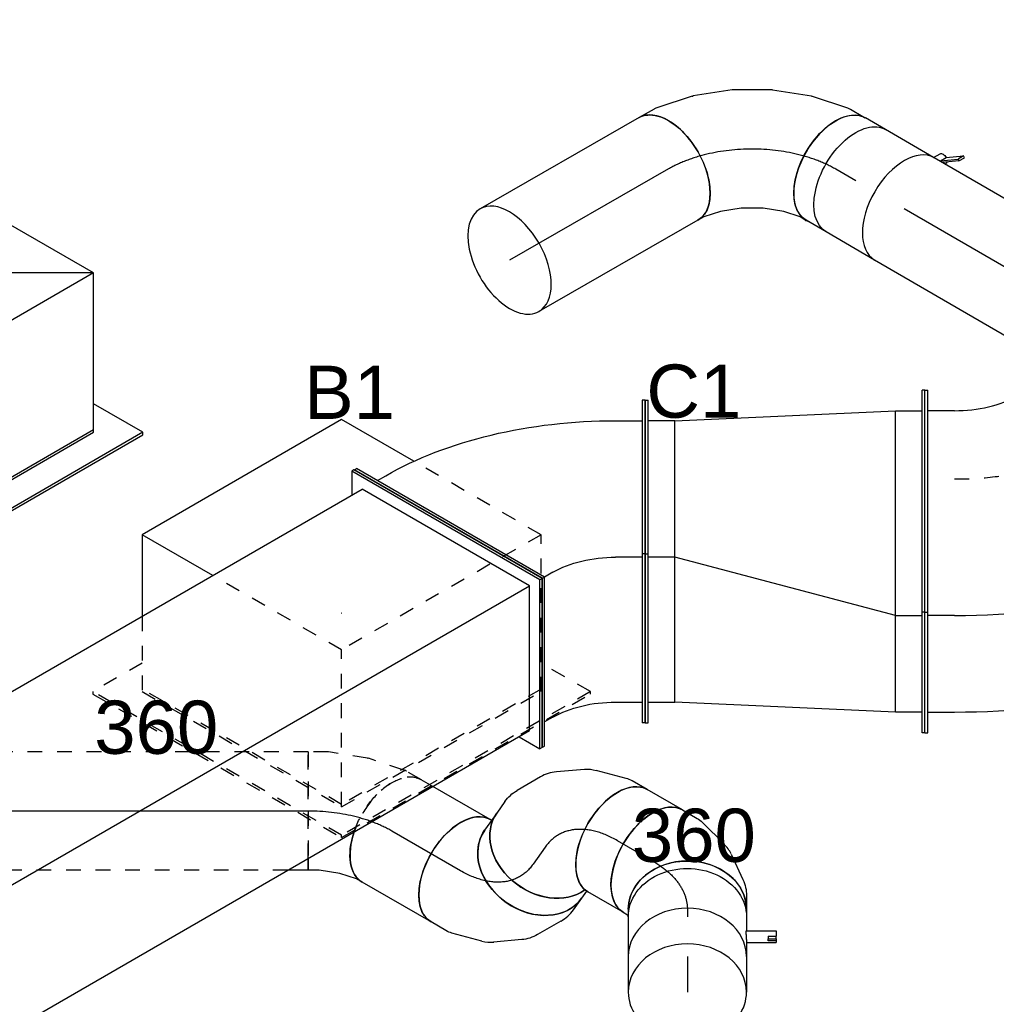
# Model space of a CAD drawing. Extents: x -132501 to 411300, y -42818 to 427495.
# Tile 120 of 256: x -6295 to -4643, y 65962 to 67628. Entities that reach past the tile are written whole.
import ezdxf
from ezdxf.enums import TextEntityAlignment as Align

# ---------------------------------------------------------------- set-up
doc = ezdxf.new("R2010")
doc.units = 0
doc.header["$LTSCALE"] = 50
doc.linetypes.add('CENTER2', pattern=[28.575, 19.05, -3.175, 3.175, -3.175])
doc.linetypes.add('STREEPJES', pattern=[0.1, 0.05, -0.05])
doc.layers.get('0').update_dxf_attribs({"linetype": 'CONTINUOUS'})
for name, color, linetype in [('WL570---_RETOUR', 112, 'CONTINUOUS'), ('WL570---_RETOUR_HL', 8, 'CONTINUOUS'), ('WL570---_RETOUR_RST', 2, 'CONTINUOUS'), ('WL570---_RETOUR_RST_HL', 1, 'CONTINUOUS'), ('WL570---_TOEVOER', 3, 'CONTINUOUS'), ('WL570---_TOEVOER_HL', 8, 'CONTINUOUS'), ('WL570---_TOEVOER_RST', 2, 'CONTINUOUS'), ('WL570---_TOEVOER_RST_HL', 1, 'CONTINUOUS'), ('WM570---_RETOUR_PR', 1, 'CONTINUOUS'), ('WM570---_RETOUR_RST_PR', 1, 'CONTINUOUS'), ('WM570---_TOEVOER_PR', 1, 'CONTINUOUS'), ('WM570---_TOEVOER_RST_PR', 1, 'CONTINUOUS')]:
    doc.layers.add(name, color=color, linetype=linetype)
doc.styles.add('BURO-018', font='ARIAL.TTF', dxfattribs={"height": 63})

# ---------------------------------------------------------------- blocks, each defined once
blk = doc.blocks.new('*U1728')
at = {"color": 0, "ltscale": 10}
for p, q in [((0, 100, -5547.4), (39.3, 100, -5547.4)), ((0, -100, -5547.4), (39.3, -100, -5547.4))]:
    blk.add_line(p, q, dxfattribs=at)
at = {"color": 0, "ltscale": 10, "extrusion": (6.25916e-18, 6.78343e-17, -1)}
blk.add_ellipse((39.3, 0, -5547.4), major_axis=(0, 100), ratio=0.579129, start_param=0, end_param=3.141593, dxfattribs=at)
at = {"layer": 'WL570---_RETOUR_HL', "linetype": 'CENTER2'}
blk.add_line((0, 0, -5547.4), (39.3, 0, -5547.4), dxfattribs=at)
at = {"layer": 'WM570---_RETOUR_PR', "color": 1, "style": 'BURO-018'}
blk.add_attdef('POSNR', text='', height=90, dxfattribs=at).set_placement((0, 0), align=Align.MIDDLE)
blk = doc.blocks.new('*U1729')
at = {"color": 2, "ltscale": 10}
for p, q in [((-47.4, 100, -5581.1), (47.4, 100, -5581.1)), ((-86.3, -116.3, -5581.1), (-91.8, -125.8, -5581.1)), ((-64.8, -110.6, -5581.1), (-89.2, -127.8, -5581.1)), ((-86.3, -116.3, -5581.1), (-63.2, -100, -5581.1)), ((-83.8, -118.4, -5581.1), (-86.3, -116.3, -5581.1)), ((-59.4, -101.2, -5581.1), (-83.8, -118.4, -5581.1)), ((-68.9, -100, -5581.1), (-69.7, -101.4, -5581.1)), ((-59.4, -101.2, -5581.1), (-64.8, -110.6, -5581.1)), ((-60.9, -100, -5581.1), (-59.4, -101.2, -5581.1)), ((-58.9, -100.8, -5581.1), (-59.4, -101.2, -5581.1)), ((-46.5, -100, -5581.1), (-52.9, -111.1, -5581.1)), ((-47.4, -100, -5581.1), (-46.5, -100, -5581.1)), ((-46.5, -100, -5581.1), (47.4, -100, -5581.1)), ((-91.8, -125.8, -5581.1), (-89.2, -127.8, -5581.1)), ((-89.2, -127.8, -5581.1), (-83.8, -118.4, -5581.1))]:
    blk.add_line(p, q, dxfattribs=at)
blk.add_ellipse((-47.4, 0, -5581.1), major_axis=(0, 100), ratio=0.579129, start_param=3.141593, end_param=6.283185, dxfattribs=at)
at = {"color": 2, "ltscale": 10, "extrusion": (-3.40575e-17, -5.1884e-17, -1)}
for centre, major_axis, ratio, start_param, end_param in [((47.4, 0, -5581.1), (0, 100), 0.579129, 0, 3.141593), ((-61.3, -106.2, -5581.1), (8.4, -4.85), 0.575566, 2.571189, 3.141593), ((-61.3, -106.2, -5581.1), (8.4, -4.85), 0.575566, 0, 1.658379)]:
    blk.add_ellipse(centre, major_axis=major_axis, ratio=ratio, start_param=start_param, end_param=end_param, dxfattribs=at)
at = {"layer": 'WL570---_RETOUR', "color": 1, "style": 'BURO-018'}
blk.add_attdef('I', text='', height=90, dxfattribs=at).set_placement((0, 0), align=Align.MIDDLE)
at = {"layer": 'WM570---_RETOUR_PR', "color": 1, "style": 'BURO-018'}
blk.add_attdef('POSNR', text='', height=90, dxfattribs=at).set_placement((0, 0), align=Align.MIDDLE)
blk = doc.blocks.new('*U1730')
at = {"color": 0, "ltscale": 10}
for p, q in [((16.5, 100, -5876), (367.7, 100, -5876)), ((16.5, -100, -5876), (367.7, -100, -5876))]:
    blk.add_line(p, q, dxfattribs=at)
at = {"layer": 'WL570---_RETOUR_HL', "linetype": 'CENTER2'}
blk.add_line((0, 0, -5876), (367.7, 0, -5876), dxfattribs=at)
at = {"layer": 'WM570---_RETOUR_PR', "color": 1, "style": 'BURO-018'}
blk.add_attdef('POSNR', text='', height=90, dxfattribs=at).set_placement((0, 0), align=Align.MIDDLE)
blk = doc.blocks.new('*U1732')
at = {"color": 0, "ltscale": 10}
for p, q in [((0, 100, -5519.3), (310, 100, -5519.3)), ((0, -100, -5519.3), (310, -100, -5519.3))]:
    blk.add_line(p, q, dxfattribs=at)
at = {"color": 0, "ltscale": 10, "extrusion": (8.23968e-17, -4.72791e-17, -1)}
blk.add_ellipse((0, 0, -5519.3), major_axis=(0, -100), ratio=0.575566, start_param=0, end_param=3.141593, dxfattribs=at)
at = {"color": 0, "ltscale": 10}
for start_param, end_param in [(3.141593, 6.283185), (0, 3.141593)]:
    blk.add_ellipse((310, 0, -5519.3), major_axis=(0, -100), ratio=0.575566, start_param=start_param, end_param=end_param, dxfattribs=at)
at = {"layer": 'WL570---_RETOUR_HL', "linetype": 'CENTER2'}
blk.add_line((0, 0, -5519.3), (310, 0, -5519.3), dxfattribs=at)
at = {"layer": 'WM570---_RETOUR_PR', "color": 1, "style": 'BURO-018'}
blk.add_attdef('POSNR', text='', height=90, dxfattribs=at).set_placement((0, 0), align=Align.MIDDLE)
blk = doc.blocks.new('*U1733')
at = {"color": 0, "ltscale": 10}
for p, q in [((-10.5, 181.7, -5404.2), (-4.8, 191.6, -5404.2)), ((-30.2, 159.6, -5404.2), (-10.5, 181.7, -5404.2)), ((-57.7, 137.4, -5404.2), (-30.2, 159.6, -5404.2)), ((-90, 118.7, -5404.2), (-57.7, 137.4, -5404.2)), ((-122.9, 105.9, -5404.2), (-90, 118.7, -5404.2)), ((-163, 100, -5404.2), (-151.7, 100, -5404.2)), ((-151.7, 100, -5404.2), (-122.9, 105.9, -5404.2)), ((153.8, 66.4, -5404.2), (168.4, 91.6, -5404.2)), ((108.9, 15, -5404.2), (150.9, 62.4, -5404.2)), ((55.8, -28, -5404.2), (107.7, 13.8, -5404.2)), ((-3.1, -62.1, -5404.2), (55.6, -28.1, -5404.2)), ((55.6, -28.1, -5404.2), (55.8, -28, -5404.2)), ((-65.4, -86.3, -5404.2), (-3.3, -62.1, -5404.2)), ((-3.3, -62.1, -5404.2), (-3.1, -62.1, -5404.2)), ((-128.9, -99.5, -5404.2), (-67, -86.8, -5404.2)), ((-158.3, -100, -5404.2), (-134, -100, -5404.2))]:
    blk.add_line(p, q, dxfattribs=at)
for centre, major_axis, ratio, start_param, end_param in [((81.8, 141.6, -5404.2), (86.6, -50), 0.575566, 3.141593, 6.283185), ((-163, 0, -5404.2), (0, 100), 0.579129, 0, 0.077696), ((-163, 0, -5404.2), (0, 100), 0.579129, 3.145096, 6.283185), ((71, 123, -5404.2), (81.5, -58.7), 0.495518, 6.23318, 6.33319), ((-141.6, 0, -5404.2), (10.1, -99.9), 0.499499, 6.23251, 6.333861)]:
    blk.add_ellipse(centre, major_axis=major_axis, ratio=ratio, start_param=start_param, end_param=end_param, dxfattribs=at)
at = {"color": 0, "ltscale": 10, "extrusion": (1.25183e-17, 1.35669e-16, -1)}
for centre, major_axis, ratio, start_param, end_param in [((39.1, 87, -5404.2), (69.2, -72.6), 0.310817, 6.257022, 6.309349), ((-94.5, 9.7, -5404.2), (-28.4, 96.2), 0.315477, 3.11495, 3.168235)]:
    blk.add_ellipse(centre, major_axis=major_axis, ratio=ratio, start_param=start_param, end_param=end_param, dxfattribs=at)
at = {"layer": 'WL570---_RETOUR_HL', "linetype": 'CENTER2'}
blk.add_ellipse((-81.3, 141.6, -5404.2), major_axis=(-172.9, -100.5), ratio=0.57735, start_param=0.782312, end_param=2.353109, dxfattribs=at)
at = {"layer": 'WM570---_RETOUR_PR', "color": 1, "style": 'BURO-018'}
blk.add_attdef('POSNR', text='', height=90, dxfattribs=at).set_placement((0, 0), align=Align.MIDDLE)
blk = doc.blocks.new('*U1749')
at = {"color": 0, "ltscale": 10}
for p, q in [((0, 100, -7174.8), (68.9, 100, -7174.8)), ((0, -100, -7174.8), (68.9, -100, -7174.8))]:
    blk.add_line(p, q, dxfattribs=at)
blk.add_ellipse((0, 0, -7174.8), major_axis=(0, 100), ratio=0.57735, start_param=3.141593, end_param=6.283185, dxfattribs=at)
at = {"color": 0, "ltscale": 10, "extrusion": (-4.16334e-17, 1.0416e-16, -1)}
blk.add_ellipse((68.9, 0, -7174.8), major_axis=(0, 100), ratio=0.57735, start_param=0, end_param=3.141593, dxfattribs=at)
at = {"layer": 'WL570---_TOEVOER_HL', "linetype": 'CENTER2'}
blk.add_line((0, 0, -7174.8), (68.9, 0, -7174.8), dxfattribs=at)
at = {"layer": 'WM570---_TOEVOER_PR', "color": 1, "style": 'BURO-018'}
blk.add_attdef('POSNR', text='', height=90, dxfattribs=at).set_placement((0, 0), align=Align.MIDDLE)
blk = doc.blocks.new('*U1750')
at = {"color": 0, "ltscale": 10}
for p, q in [((-94.3, 100, -7059.4), (-87.9, 100, -7059.4)), ((103.8, 38.1, -7059.4), (105.9, 61.8, -7059.4)), ((72.5, -28.3, -7059.4), (95.3, 11.2, -7059.4)), ((14.5, -76.5, -7059.4), (53.4, -49.2, -7059.4)), ((-54.3, -98.6, -7059.4), (-3.6, -85, -7059.4)), ((-94.3, -100, -7059.4), (-65.2, -100, -7059.4))]:
    blk.add_line(p, q, dxfattribs=at)
at = {"color": 0, "ltscale": 10, "extrusion": (1.38778e-17, -2.4037e-17, -1)}
for centre, major_axis, ratio, start_param, end_param in [((6.3, 70.7, -7059.4), (-99.6, 8.9), 0.788675, 0.266512, 3.141593), ((4.9, 54.6, -7059.4), (-96.1, 30.4), 0.803023, 2.966153, 3.317032), ((-36.8, 9.6, -7059.4), (42.6, -91.2), 0.750739, 6.150885, 6.415485)]:
    blk.add_ellipse(centre, major_axis=major_axis, ratio=ratio, start_param=start_param, end_param=end_param, dxfattribs=at)
at = {"color": 0, "ltscale": 10}
for centre, major_axis, ratio, start_param, end_param in [((-94.3, 0, -7059.4), (0, 100), 0.57735, 3.141593, 6.283185), ((-10.3, 28.3, -7059.4), (-74.4, 68.1), 0.803023, 2.966153, 3.317032), ((-72.8, 0, -7059.4), (13.1, -99.6), 0.646887, 6.198226, 6.368145)]:
    blk.add_ellipse(centre, major_axis=major_axis, ratio=ratio, start_param=start_param, end_param=end_param, dxfattribs=at)
at = {"layer": 'WL570---_TOEVOER_HL', "linetype": 'CENTER2'}
blk.add_ellipse((-176, 141.5, -7059.4), major_axis=(173.2, -100), ratio=0.57735, start_param=5.497787, end_param=6.544985, dxfattribs=at)
at = {"layer": 'WM570---_TOEVOER_PR', "color": 1, "style": 'BURO-018'}
blk.add_attdef('POSNR', text='', height=90, dxfattribs=at).set_placement((0, 0), align=Align.MIDDLE)
blk = doc.blocks.new('*U1751')
at = {"color": 0, "ltscale": 10}
for p, q in [((-225.8, 283.5, -5910.7), (-294.7, 164.1, -5910.7)), ((163.7, 283.5, -5910.7), (-225.8, 283.5, -5910.7)), ((-156.8, 164.1, -5910.7), (-225.8, 283.5, -5910.7)), ((234.2, 161.5, -5910.7), (163.7, 283.5, -5910.7))]:
    blk.add_line(p, q, dxfattribs=at)
at = {"color": 8, "linetype": 'STREEPJES', "ltscale": 10}
for p, q in [((-294.7, 164.1, -5910.7), (-358.4, 53.7, -5910.7)), ((-31, -53.7, -5910.7), (-156.8, 164.1, -5910.7)), ((358.4, -53.7, -5910.7), (234.2, 161.5, -5910.7)), ((-430.7, 95.5, -5910.7), (-432.7, 91.9, -5910.7)), ((-432.7, 91.9, -5910.7), (-189.8, -328.8, -5910.7)), ((-334.4, 95.5, -5910.7), (-430.7, 95.5, -5910.7)), ((-187.8, -325.3, -5910.7), (-430.7, 95.5, -5910.7)), ((-358.4, 53.7, -5910.7), (-163.7, -283.5, -5910.7)), ((-161.7, -280, -5910.7), (-356.4, 57.3, -5910.7)), ((-163.7, -283.5, -5910.7), (-31, -53.7, -5910.7)), ((358.4, -53.7, -5910.7), (-31, -53.7, -5910.7)), ((225.8, -283.5, -5910.7), (358.4, -53.7, -5910.7)), ((298, -325.3, -5910.7), (249.8, -241.8, -5910.7)), ((227.8, -280, -5910.7), (-161.7, -280, -5910.7)), ((-163.7, -283.5, -5910.7), (225.8, -283.5, -5910.7)), ((-189.8, -328.8, -5910.7), (-187.8, -325.3, -5910.7)), ((-189.8, -328.8, -5910.7), (296, -328.8, -5910.7)), ((298, -325.3, -5910.7), (-187.8, -325.3, -5910.7)), ((296, -328.8, -5910.7), (298, -325.3, -5910.7))]:
    blk.add_line(p, q, dxfattribs=at)
at = {"layer": 'WL570---_RETOUR_RST_HL', "linetype": 'CENTER2'}
blk.add_circle((0, 0, -5910.7), 0.075, dxfattribs=at)
at = {"layer": 'WL570---_RETOUR_RST', "color": 1, "style": 'BURO-018'}
for tag in ['MC', 'Q']:
    blk.add_attdef(tag, text='', height=90, dxfattribs=at).set_placement((0, 0), align=Align.MIDDLE)
at = {"layer": 'WM570---_RETOUR_RST_PR', "color": 1, "style": 'BURO-018'}
blk.add_attdef('POSNR', text='', height=90, dxfattribs=at).set_placement((0, 0), align=Align.MIDDLE)
blk = doc.blocks.new('*U1752')
at = {"color": 0, "ltscale": 10}
for p, q in [((20.5, 100, -6968.3), (35.5, 100, -6968.3)), ((0, -100, -6968.3), (35.5, -100, -6968.3))]:
    blk.add_line(p, q, dxfattribs=at)
at = {"color": 0, "ltscale": 10, "extrusion": (-2.02379e-17, -1.16005e-16, -1)}
blk.add_ellipse((35.5, 0, -6968.3), major_axis=(0, 100), ratio=0.788675, start_param=0, end_param=3.141593, dxfattribs=at)
at = {"color": 0, "ltscale": 10}
blk.add_ellipse((0, 0, -6968.3), major_axis=(0, 100), ratio=0.788675, start_param=3.141593, end_param=6.016673, dxfattribs=at)
at = {"layer": 'WL570---_TOEVOER_HL', "linetype": 'CENTER2'}
blk.add_line((0, 0, -6968.3), (35.5, 0, -6968.3), dxfattribs=at)
at = {"layer": 'WM570---_TOEVOER_PR', "color": 1, "style": 'BURO-018'}
blk.add_attdef('POSNR', text='', height=90, dxfattribs=at).set_placement((0, 0), align=Align.MIDDLE)
blk = doc.blocks.new('*U1753')
at = {"color": 0, "ltscale": 10}
for p, q in [((0, 100, -6765), (134.5, 100, -6765)), ((0, -100, -6765), (112, -100, -6765))]:
    blk.add_line(p, q, dxfattribs=at)
at = {"color": 8, "linetype": 'STREEPJES', "ltscale": 10}
blk.add_line((112, -100, -6765), (134.5, -100, -6765), dxfattribs=at)
at = {"color": 0, "ltscale": 10}
blk.add_ellipse((0, 0, -6765), major_axis=(0, 100), ratio=0.57735, start_param=3.141593, end_param=6.283185, dxfattribs=at)
at = {"color": 0, "ltscale": 10, "extrusion": (-4.16334e-17, 1.0416e-16, -1)}
blk.add_ellipse((134.5, 0, -6765), major_axis=(0, 100), ratio=0.57735, start_param=0, end_param=1.231544, dxfattribs=at)
at = {"color": 8, "linetype": 'STREEPJES', "ltscale": 10, "extrusion": (-4.16334e-17, 1.0416e-16, -1)}
blk.add_ellipse((134.5, 0, -6765), major_axis=(0, 100), ratio=0.57735, start_param=1.231544, end_param=3.141593, dxfattribs=at)
at = {"layer": 'WL570---_TOEVOER_HL', "linetype": 'CENTER2'}
blk.add_line((0, 0, -6765), (134.5, 0, -6765), dxfattribs=at)
at = {"layer": 'WM570---_TOEVOER_PR', "color": 1, "style": 'BURO-018'}
blk.add_attdef('POSNR', text='', height=90, dxfattribs=at).set_placement((0, 0), align=Align.MIDDLE)
blk = doc.blocks.new('*U1754')
at = {"color": 0, "ltscale": 10}
for p, q in [((-71, 100, -6831.7), (-47.2, 100, -6831.7)), ((-19.6, 93.9, -6831.7), (21.8, 74.7, -6831.7)), ((44.2, 57.6, -6831.7), (75, 21.2, -6831.7)), ((85, 4, -6831.7), (103, -45.3, -6831.7)), ((105.4, -56, -6831.7), (108, -85, -6831.7)), ((-91.5, -100, -6831.7), (-91.2, -102.8, -6831.7))]:
    blk.add_line(p, q, dxfattribs=at)
for centre, major_axis, ratio, start_param, end_param in [((-71, 0, -6831.7), (0, 100), 0.788675, 3.141593, 6.283185), ((-54.8, 0, -6831.7), (21.7, 98.5), 0.803023, 6.107746, 6.458625), ((-6.3, -37.5, -6831.7), (-87, -50.6), 0.750739, 3.009293, 3.273893)]:
    blk.add_ellipse(centre, major_axis=major_axis, ratio=ratio, start_param=start_param, end_param=end_param, dxfattribs=at)
at = {"color": 0, "ltscale": 10, "extrusion": (-1.5895e-16, -1.11728e-16, -1)}
for centre, major_axis, ratio, start_param, end_param in [((-27.2, -12.8, -6831.7), (61.2, 80.2), 0.803023, 6.107746, 6.458625), ((6.5, -72.5, -6831.7), (98.1, 21.9), 0.646887, 6.198226, 6.368145), ((8.4, -93.9, -6831.7), (99.6, 8.9), 0.57735, 0, 3.141593)]:
    blk.add_ellipse(centre, major_axis=major_axis, ratio=ratio, start_param=start_param, end_param=end_param, dxfattribs=at)
at = {"layer": 'WL570---_TOEVOER_HL', "linetype": 'CENTER2', "extrusion": (-1.5895e-16, -1.11728e-16, -1)}
blk.add_ellipse((-125.2, -187.9, -6831.7), major_axis=(-84.2, -181.5), ratio=0.57735, start_param=2.879793, end_param=3.926991, dxfattribs=at)
at = {"layer": 'WM570---_TOEVOER_PR', "color": 1, "style": 'BURO-018'}
blk.add_attdef('POSNR', text='', height=90, dxfattribs=at).set_placement((0, 0), align=Align.MIDDLE)
blk = doc.blocks.new('*U1758')
at = {"color": 0, "ltscale": 10}
for p, q in [((-224.7, 285.3, -5291.8), (-359.5, 52, -5291.8)), ((164.7, 285.3, -5291.8), (-224.7, 285.3, -5291.8)), ((-30, -52, -5291.8), (-224.7, 285.3, -5291.8)), ((359.5, -52, -5291.8), (-224.7, 285.3, -5291.8)), ((-30, -52, -5291.8), (164.7, 285.3, -5291.8)), ((359.5, -52, -5291.8), (164.7, 285.3, -5291.8)), ((-431.7, 93.7, -5291.8), (-433.8, 90.2, -5291.8)), ((-433.8, 90.2, -5291.8), (-190.9, -330.6, -5291.8)), ((-335.4, 93.7, -5291.8), (-431.7, 93.7, -5291.8)), ((-188.8, -327, -5291.8), (-431.7, 93.7, -5291.8)), ((-359.5, 52, -5291.8), (-164.7, -285.3, -5291.8)), ((-162.7, -281.8, -5291.8), (-357.4, 55.5, -5291.8)), ((-164.7, -285.3, -5291.8), (-30, -52, -5291.8)), ((359.5, -52, -5291.8), (-30, -52, -5291.8)), ((224.7, -285.3, -5291.8), (359.5, -52, -5291.8)), ((297, -327, -5291.8), (248.8, -243.6, -5291.8)), ((226.8, -281.8, -5291.8), (-162.7, -281.8, -5291.8)), ((-164.7, -285.3, -5291.8), (224.7, -285.3, -5291.8)), ((-190.9, -330.6, -5291.8), (-188.8, -327, -5291.8)), ((-190.9, -330.6, -5291.8), (295, -330.6, -5291.8)), ((297, -327, -5291.8), (-188.8, -327, -5291.8)), ((295, -330.6, -5291.8), (297, -327, -5291.8))]:
    blk.add_line(p, q, dxfattribs=at)
at = {"layer": 'WL570---_TOEVOER_RST_HL', "linetype": 'CENTER2'}
blk.add_circle((0, 0, -5291.8), 0.075, dxfattribs=at)
at = {"layer": 'WL570---_TOEVOER_RST', "color": 1, "style": 'BURO-018'}
for tag in ['MC', 'Q']:
    blk.add_attdef(tag, text='', height=90, dxfattribs=at).set_placement((0, 0), align=Align.MIDDLE)
at = {"layer": 'WM570---_TOEVOER_RST_PR', "color": 1, "style": 'BURO-018'}
blk.add_attdef('POSNR', text='', height=90, dxfattribs=at).set_placement((0, 0), align=Align.MIDDLE)
blk = doc.blocks.new('*U1766')
at = {"color": 0, "ltscale": 10}
for p, q in [((-179.6, 282.8, -6458.1), (-180, 282.1, -6458.1)), ((-179.6, 282.8, -6458.1), (-175.5, 282.8, -6458.1)), ((4.1, -35.4, -6458.1), (-179.6, 282.8, -6458.1)), ((8.2, -35.4, -6458.1), (-175.5, 282.8, -6458.1)), ((-155.1, 247.5, -6458.1), (-138.8, 247.5, -6458.1)), ((300.9, 141.3, -6458.1), (171, -83.7, -6458.1)), ((305.2, 138.8, -6458.1), (175.3, -86.2, -6458.1)), ((244.5, 133.6, -6458.1), (283.5, 111.1, -6458.1)), ((305.2, 138.8, -6458.1), (300.9, 141.3, -6458.1)), ((-138.8, -282.8, -6458.1), (4.1, -35.4, -6458.1)), ((-134.7, -282.8, -6458.1), (8.2, -35.4, -6458.1)), ((4.1, -35.4, -6458.1), (8.2, -35.4, -6458.1)), ((24.5, -35.4, -6458.1), (8.2, -35.4, -6458.1)), ((168, -88.9, -6458.1), (129.1, -66.4, -6458.1)), ((171, -83.7, -6458.1), (28.1, -331.2, -6458.1)), ((175.3, -86.2, -6458.1), (32.5, -333.7, -6458.1)), ((175.3, -86.2, -6458.1), (171, -83.7, -6458.1)), ((-98, -247.5, -6458.1), (-114.3, -247.5, -6458.1)), ((-139.2, -282.1, -6458.1), (-138.8, -282.8, -6458.1)), ((-138.8, -282.8, -6458.1), (-134.7, -282.8, -6458.1)), ((6.6, -278.6, -6458.1), (45.6, -301.1, -6458.1)), ((32.5, -333.7, -6458.1), (28.1, -331.2, -6458.1))]:
    blk.add_line(p, q, dxfattribs=at)
at = {"color": 0, "ltscale": 10, "extrusion": (-8.43346e-18, -1.23328e-16, -1)}
for centre, major_axis in [((85.8, -141.4, -6458.1), (476.3, -275)), ((85.8, -141.4, -6458.1), (129.9, -75)), ((-36.7, -353.6, -6458.1), (129.9, -75))]:
    blk.add_ellipse(centre, major_axis=major_axis, ratio=0.57735, start_param=3.926991, end_param=4.712389, dxfattribs=at)
at = {"layer": 'WM570---_RETOUR_PR', "color": 1, "style": 'BURO-018'}
blk.add_attdef('POSNR', text='', height=90, dxfattribs=at).set_placement((0, 0), align=Align.MIDDLE)
blk = doc.blocks.new('*U1767')
at = {"color": 0, "ltscale": 10}
for p, q in [((423.2, 289.7, -6458.1), (418.2, 289.7, -6458.1)), ((418.2, -85.6, -6458.1), (418.2, 289.7, -6458.1)), ((423.2, -85.6, -6458.1), (423.2, 289.7, -6458.1)), ((-50, 272.8, -6458.1), (-45, 272.8, -6458.1)), ((-50, 13, -6458.1), (-50, 272.8, -6458.1)), ((-45, 13, -6458.1), (-45, 272.8, -6458.1)), ((0, 237.9, -6458.1), (373.2, 254.9, -6458.1)), ((373.2, 254.9, -6458.1), (418.2, 254.9, -6458.1)), ((373.2, -91.6, -6458.1), (373.2, 254.9, -6458.1)), ((0, 237.9, -6458.1), (-45, 237.9, -6458.1)), ((0, 7, -6458.1), (0, 237.9, -6458.1)), ((-50, 13, -6458.1), (-45, 13, -6458.1)), ((-50, -272.8, -6458.1), (-50, 13, -6458.1)), ((-45, -272.8, -6458.1), (-45, 13, -6458.1)), ((0, 7, -6458.1), (-45, 7, -6458.1)), ((0, -237.9, -6458.1), (0, 7, -6458.1)), ((373.2, -91.6, -6458.1), (0, 7, -6458.1)), ((373.2, -91.6, -6458.1), (418.2, -91.6, -6458.1)), ((373.2, -254.9, -6458.1), (373.2, -91.6, -6458.1)), ((423.2, -85.6, -6458.1), (418.2, -85.6, -6458.1)), ((418.2, -289.7, -6458.1), (418.2, -85.6, -6458.1)), ((423.2, -289.7, -6458.1), (423.2, -85.6, -6458.1)), ((-45, -237.9, -6458.1), (0, -237.9, -6458.1)), ((373.2, -254.9, -6458.1), (0, -237.9, -6458.1)), ((418.2, -254.9, -6458.1), (373.2, -254.9, -6458.1)), ((-50, -272.8, -6458.1), (-45, -272.8, -6458.1)), ((423.2, -289.7, -6458.1), (418.2, -289.7, -6458.1))]:
    blk.add_line(p, q, dxfattribs=at)
at = {"layer": 'WM570---_RETOUR_PR', "color": 1, "style": 'BURO-018'}
blk.add_attdef('POSNR', text='', height=90, dxfattribs=at).set_placement((0, 0), align=Align.MIDDLE)
blk = doc.blocks.new('*U1768')
at = {"color": 0, "ltscale": 10}
for p, q in [((-62.7, 331.3, -6458.1), (-66.2, 329.2, -6458.1)), ((-66.2, 329.2, -6458.1), (393.4, 63.8, -6458.1)), ((-66.2, 288.4, -6458.1), (-66.2, 329.2, -6458.1)), ((-62.7, 331.3, -6458.1), (397, 65.9, -6458.1)), ((-236.4, 289.7, -6458.1), (-231.4, 289.7, -6458.1)), ((-236.4, -85.6, -6458.1), (-236.4, 289.7, -6458.1)), ((-231.4, -85.6, -6458.1), (-231.4, 289.7, -6458.1)), ((-80.3, 280.2, -6458.1), (-48.5, 298.6, -6458.1)), ((-48.5, 298.6, -6458.1), (375.8, 53.6, -6458.1)), ((-186.4, 254.9, -6458.1), (-231.4, 254.9, -6458.1)), ((343.9, 35.3, -6458.1), (375.8, 53.6, -6458.1)), ((375.8, -109.7, -6458.1), (375.8, 53.6, -6458.1)), ((397, 65.9, -6458.1), (393.4, 63.8, -6458.1)), ((393.4, 63.8, -6458.1), (393.4, -140.3, -6458.1)), ((397, 65.9, -6458.1), (397, -138.2, -6458.1)), ((-236.4, -85.6, -6458.1), (-231.4, -85.6, -6458.1)), ((-236.4, -289.7, -6458.1), (-236.4, -85.6, -6458.1)), ((-231.4, -289.7, -6458.1), (-231.4, -85.6, -6458.1)), ((-186.4, -91.6, -6458.1), (-231.4, -91.6, -6458.1)), ((343.9, -128, -6458.1), (375.8, -109.7, -6458.1)), ((393.4, -140.3, -6458.1), (358.1, -119.9, -6458.1)), ((397, -138.2, -6458.1), (393.4, -140.3, -6458.1)), ((-231.4, -254.9, -6458.1), (-186.4, -254.9, -6458.1)), ((-236.4, -289.7, -6458.1), (-231.4, -289.7, -6458.1))]:
    blk.add_line(p, q, dxfattribs=at)
for centre, major_axis in [((-186.4, 341.5, -6458.1), (150, 0)), ((-186.4, 341.5, -6458.1), (750, 0)), ((-186.4, 178.2, -6458.1), (750, 0))]:
    blk.add_ellipse(centre, major_axis=major_axis, ratio=0.57735, start_param=4.712389, end_param=5.497787, dxfattribs=at)
at = {"color": 8, "linetype": 'STREEPJES', "ltscale": 10}
blk.add_ellipse((-186.4, 341.5, -6458.1), major_axis=(350, 0), ratio=0.57735, start_param=4.712389, end_param=5.497787, dxfattribs=at)
at = {"layer": 'WM570---_RETOUR_PR', "color": 1, "style": 'BURO-018'}
blk.add_attdef('POSNR', text='', height=90, dxfattribs=at).set_placement((0, 0), align=Align.MIDDLE)
blk = doc.blocks.new('*U1773')
at = {"color": 0, "ltscale": 10}
for p, q in [((-20.4, 282.8, -7642.1), (-16.3, 282.8, -7642.1)), ((163.3, -35.4, -7642.1), (-20.4, 282.8, -7642.1)), ((167.4, -35.4, -7642.1), (-16.3, 282.8, -7642.1)), ((1489.9, 282.8, -7642.1), (1469.5, 247.5, -7642.1)), ((1494, 282.8, -7642.1), (1489.9, 282.8, -7642.1)), ((1673.6, -35.4, -7642.1), (1489.9, 282.8, -7642.1)), ((1677.7, -35.4, -7642.1), (1494, 282.8, -7642.1)), ((4.1, 247.5, -7642.1), (1489.9, 247.5, -7642.1)), ((1653.2, -35.4, -7642.1), (1489.9, 247.5, -7642.1)), ((20.4, -282.8, -7642.1), (163.3, -35.4, -7642.1)), ((24.5, -282.8, -7642.1), (167.4, -35.4, -7642.1)), ((163.3, -35.4, -7642.1), (167.4, -35.4, -7642.1)), ((167.4, -35.4, -7642.1), (1653.2, -35.4, -7642.1)), ((1530.8, -247.5, -7642.1), (1653.2, -35.4, -7642.1)), ((1530.8, -282.8, -7642.1), (1673.6, -35.4, -7642.1)), ((1534.8, -282.8, -7642.1), (1677.7, -35.4, -7642.1)), ((1677.7, -35.4, -7642.1), (1673.6, -35.4, -7642.1)), ((44.9, -247.5, -7642.1), (1530.8, -247.5, -7642.1)), ((1510.3, -247.5, -7642.1), (1530.8, -282.8, -7642.1)), ((20.4, -282.8, -7642.1), (24.5, -282.8, -7642.1)), ((1534.8, -282.8, -7642.1), (1530.8, -282.8, -7642.1))]:
    blk.add_line(p, q, dxfattribs=at)
at = {"layer": 'WM570---_RETOUR_PR', "color": 1, "style": 'BURO-018'}
blk.add_attdef('POSNR', text='', height=90, dxfattribs=at).set_placement((0, 0), align=Align.MIDDLE)
blk = doc.blocks.new('*U1774')
at = {"color": 0, "ltscale": 10}
for p, q in [((0, 100, -6622.2), (34.7, 100, -6622.2)), ((0, 80, -6622.2), (0, 100, -6622.2)), ((737.4, -65.8, -6622.2), (737.4, -100, -6622.2)), ((678.3, -100, -6622.2), (737.4, -100, -6622.2))]:
    blk.add_line(p, q, dxfattribs=at)
at = {"color": 8, "linetype": 'STREEPJES', "ltscale": 10}
for p, q in [((34.7, 100, -6622.2), (737.4, 100, -6622.2)), ((737.4, 100, -6622.2), (737.4, -65.8, -6622.2)), ((0, -100, -6622.2), (0, 80, -6622.2)), ((0, -100, -6622.2), (678.3, -100, -6622.2))]:
    blk.add_line(p, q, dxfattribs=at)
at = {"layer": 'WL570---_TOEVOER_HL', "linetype": 'CENTER2'}
blk.add_line((0, 0, -6622.2), (737.4, 0, -6622.2), dxfattribs=at)
at = {"layer": 'WM570---_TOEVOER_PR', "color": 1, "style": 'BURO-018'}
blk.add_attdef('POSNR', text='', height=90, dxfattribs=at).set_placement((0, 0), align=Align.MIDDLE)
blk = doc.blocks.new('*U1775')
at = {"color": 0, "ltscale": 10}
for p, q in [((-27.4, 105.9, -6622.2), (5.6, 118.7, -6622.2)), ((5.6, 118.7, -6622.2), (21.7, 128, -6622.2)), ((21.7, 128, -6622.2), (31.7, 110.6, -6622.2)), ((-67.6, 100, -6622.2), (-56.2, 100, -6622.2)), ((-56.2, 100, -6622.2), (-27.4, 105.9, -6622.2))]:
    blk.add_line(p, q, dxfattribs=at)
at = {"color": 8, "linetype": 'STREEPJES', "ltscale": 10}
for p, q in [((31.7, 110.6, -6622.2), (121.7, -45.2, -6622.2)), ((92.3, -62.2, -6622.2), (121.7, -45.2, -6622.2)), ((30, -86.3, -6622.2), (92.2, -62.2, -6622.2)), ((92.2, -62.2, -6622.2), (92.3, -62.2, -6622.2)), ((-33.5, -99.5, -6622.2), (28.4, -86.8, -6622.2)), ((-67.6, -100, -6622.2), (-38.5, -100, -6622.2))]:
    blk.add_line(p, q, dxfattribs=at)
at = {"color": 0, "ltscale": 10}
blk.add_ellipse((-67.6, 0, -6622.2), major_axis=(0, 100), ratio=0.57735, start_param=5.048634, end_param=6.283185, dxfattribs=at)
at = {"color": 8, "linetype": 'STREEPJES', "ltscale": 10}
for centre, major_axis, ratio, start_param, end_param in [((-67.6, 0, -6622.2), (0, 100), 0.57735, 3.141593, 5.048634), ((-46.1, 0, -6622.2), (10.1, -99.9), 0.497511, 6.232846, 6.333525)]:
    blk.add_ellipse(centre, major_axis=major_axis, ratio=ratio, start_param=start_param, end_param=end_param, dxfattribs=at)
at = {"color": 8, "linetype": 'STREEPJES', "ltscale": 10, "extrusion": (-4.16334e-17, 1.0416e-16, -1)}
blk.add_ellipse((1, 9.6, -6622.2), major_axis=(-28.3, 96.2), ratio=0.313149, start_param=3.11519, end_param=3.167995, dxfattribs=at)
at = {"layer": 'WL570---_TOEVOER_HL', "linetype": 'CENTER2'}
blk.add_ellipse((14, 141.3, -6622.2), major_axis=(-173.1, -99.9), ratio=0.57735, start_param=0.785398, end_param=1.570796, dxfattribs=at)
at = {"layer": 'WM570---_TOEVOER_PR', "color": 1, "style": 'BURO-018'}
blk.add_attdef('POSNR', text='', height=90, dxfattribs=at).set_placement((0, 0), align=Align.MIDDLE)
blk = doc.blocks.new('*U1776')
at = {"color": 0, "ltscale": 10}
for p, q in [((-67.6, 100, -7222.6), (-38.5, 100, -7222.6)), ((-27.6, 98.6, -7222.6), (23.1, 85, -7222.6)), ((41.1, 76.5, -7222.6), (80, 49.2, -7222.6)), ((99.1, 28.3, -7222.6), (110.5, 8.6, -7222.6)), ((-67.6, -100, -7222.6), (-59.3, -100, -7222.6)), ((-59.3, -100, -7222.6), (-57.5, -100.5, -7222.6))]:
    blk.add_line(p, q, dxfattribs=at)
at = {"color": 0, "ltscale": 10, "extrusion": (7.43708e-18, 4.2938e-18, -1)}
for centre, major_axis, ratio, start_param, end_param in [((-67.6, 0, -7222.6), (0, -100), 0.57735, 0, 3.141593), ((-46.1, 0, -7222.6), (13.1, 99.6), 0.646887, 6.198226, 6.368145), ((16.3, -28.2, -7222.6), (-74.4, -68.1), 0.803023, 2.966153, 3.317032)]:
    blk.add_ellipse(centre, major_axis=major_axis, ratio=ratio, start_param=start_param, end_param=end_param, dxfattribs=at)
at = {"color": 0, "ltscale": 10}
for centre, major_axis, ratio, start_param, end_param in [((-10.2, -9.6, -7222.6), (42.6, 91.2), 0.750739, 6.150885, 6.415485), ((23.9, -41.4, -7222.6), (-86.6, -50), 0.816497, 3.141593, 6.283185)]:
    blk.add_ellipse(centre, major_axis=major_axis, ratio=ratio, start_param=start_param, end_param=end_param, dxfattribs=at)
at = {"layer": 'WL570---_TOEVOER_HL', "linetype": 'CENTER2', "extrusion": (7.43708e-18, 4.2938e-18, -1)}
blk.add_ellipse((-149.2, -141.3, -7222.6), major_axis=(173.1, 99.9), ratio=0.57735, start_param=5.497787, end_param=6.283185, dxfattribs=at)
at = {"layer": 'WM570---_TOEVOER_PR', "color": 1, "style": 'BURO-018'}
blk.add_attdef('POSNR', text='', height=90, dxfattribs=at).set_placement((0, 0), align=Align.MIDDLE)
blk = doc.blocks.new('*U1777')
at = {"color": 0, "ltscale": 10}
for p, q in [((0, 100, -7290.2), (12.6, 100, -7290.2)), ((0, -100, -7290.2), (12.6, -100, -7290.2))]:
    blk.add_line(p, q, dxfattribs=at)
at = {"color": 0, "ltscale": 10, "extrusion": (2.10747e-32, -1.04834e-17, -1)}
blk.add_ellipse((0, 0, -7290.2), major_axis=(0, -100), ratio=0.816497, start_param=0, end_param=3.141593, dxfattribs=at)
at = {"layer": 'WL570---_TOEVOER_HL', "linetype": 'CENTER2'}
blk.add_line((0, 0, -7290.2), (12.6, 0, -7290.2), dxfattribs=at)
at = {"layer": 'WM570---_TOEVOER_PR', "color": 1, "style": 'BURO-018'}
blk.add_attdef('POSNR', text='', height=90, dxfattribs=at).set_placement((0, 0), align=Align.MIDDLE)
blk = doc.blocks.new('*U1778')
at = {"color": 2, "ltscale": 10}
for p, q in [((-9.7, 100, -7355.5), (-9.7, 150, -7355.5)), ((-9.7, 150, -7355.5), (-0.8, 150, -7355.5)), ((-0.8, 136.7, -7355.5), (-0.8, 150, -7355.5)), ((3.7, 150, -7355.5), (-0.8, 150, -7355.5)), ((3.7, 150, -7355.5), (7, 150, -7355.5)), ((3.7, 136.7, -7355.5), (3.7, 150, -7355.5)), ((7, 150, -7355.5), (7, 136.7, -7355.5)), ((7, 150, -7355.5), (9.7, 150, -7355.5)), ((9.7, 100, -7355.5), (9.7, 150, -7355.5)), ((-0.8, 136.7, -7355.5), (3.7, 136.7, -7355.5)), ((7, 136.7, -7355.5), (3.7, 136.7, -7355.5)), ((-33.6, 100, -7355.5), (-9.7, 100, -7355.5)), ((4.7, 100, -7355.5), (9.7, 100, -7355.5)), ((9.7, 100, -7355.5), (33.6, 100, -7355.5)), ((-33.6, -100, -7355.5), (33.6, -100, -7355.5))]:
    blk.add_line(p, q, dxfattribs=at)
at = {"color": 2, "ltscale": 10, "extrusion": (7.53606e-31, -6.21943e-17, -1)}
blk.add_ellipse((-33.6, 0, -7355.5), major_axis=(0, -100), ratio=0.816497, start_param=0, end_param=3.141593, dxfattribs=at)
at = {"color": 2, "ltscale": 10}
blk.add_ellipse((33.6, 0, -7355.5), major_axis=(0, -100), ratio=0.816497, start_param=3.141593, end_param=6.283185, dxfattribs=at)
blk.add_spline([(4.7, 100, -7355.5), (3.8, 100, -7355.5), (2.9, 100, -7355.5), (1.9, 99.9, -7355.5), (0.9, 99.9, -7355.5), (-0.1, 99.8, -7355.5), (-1.1, 99.8, -7355.5), (-2.1, 99.7, -7355.5), (-3.1, 99.7, -7355.5), (-4, 99.6, -7355.5), (-4.9, 99.6, -7355.5), (-5.7, 99.6, -7355.5), (-6.5, 99.6, -7355.5), (-7.2, 99.5, -7355.5), (-7.9, 99.5, -7355.5), (-8.4, 99.5, -7355.5), (-8.9, 99.5, -7355.5), (-9.2, 99.6, -7355.5), (-9.5, 99.6, -7355.5), (-9.6, 99.6, -7355.5), (-9.7, 99.7, -7355.5)], degree=3, dxfattribs=at)
at = {"layer": 'WL570---_TOEVOER', "color": 1, "style": 'BURO-018'}
blk.add_attdef('I', text='', height=90, dxfattribs=at).set_placement((0, 0), align=Align.MIDDLE)
at = {"layer": 'WM570---_TOEVOER_PR', "color": 1, "style": 'BURO-018'}
blk.add_attdef('POSNR', text='', height=90, dxfattribs=at).set_placement((0, 0), align=Align.MIDDLE)
blk = doc.blocks.new('*U1779')
at = {"color": 0, "ltscale": 10}
for p, q in [((0, 100, -7403), (60.3, 100, -7403)), ((0, -100, -7403), (60.3, -100, -7403))]:
    blk.add_line(p, q, dxfattribs=at)
for start_param, end_param in [(3.141593, 6.283185), (0, 3.141593)]:
    blk.add_ellipse((60.3, 0, -7403), major_axis=(0, -100), ratio=0.816497, start_param=start_param, end_param=end_param, dxfattribs=at)
at = {"layer": 'WL570---_TOEVOER_HL', "linetype": 'CENTER2'}
blk.add_line((0, 0, -7403), (60.3, 0, -7403), dxfattribs=at)
at = {"layer": 'WM570---_TOEVOER_PR', "color": 1, "style": 'BURO-018'}
blk.add_attdef('POSNR', text='', height=90, dxfattribs=at).set_placement((0, 0), align=Align.MIDDLE)

msp = doc.modelspace()

# ---------------------------------------------------------------- block references
at = {"layer": 'WL570---_RETOUR'}
for name, p, rotation in [('*U1733', (-5055.9676, 67456.8184, 5404.1712), 149.8466435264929), ('*U1732', (-5197.8247, 67375.4211, 5519.2844), 209.8471160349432), ('*U1728', (-4880.9885, 67355.5176, 5547.4321), 149.8466435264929), ('*U1729', (-4839.962, 67331.6843, 5581.1374), 149.8466435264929), ('*U1730', (-4481.0317, 67123.1729, 5876.0172), 149.8466435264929), ('*U1766', (-5432.2096, 66711.5983, 6458.0715), 30.00000000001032), ('*U1773', (-6882.3649, 65874.3508, 7642.1183), 30.00000000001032)]:
    msp.add_blockref(name, p, dxfattribs=dict(at, rotation=rotation))
for name, p in [('*U1768', (-4527.6337, 66711.5983, 6458.0715)), ('*U1767', (-5187.2348, 66711.5983, 6458.0715))]:
    msp.add_blockref(name, p, dxfattribs=at)
at = {"layer": 'WL570---_RETOUR_RST'}
ref = msp.add_blockref('*U1751', (-5750.6853, 66624.0385, 5910.7302), dxfattribs=dict(at, rotation=30.00000000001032))
ref.add_attrib('Q', '360', dxfattribs={"color": 1, "height": 90, "style": 'BURO-018'}).set_placement((-5154.9568, 66248.45), align=Align.MIDDLE)
ref.add_attrib('MC', 'C1', dxfattribs={"color": 1, "height": 90, "style": 'BURO-018'}).set_placement((-5154.9568, 66999.6269), align=Align.MIDDLE)
at = {"layer": 'WL570---_TOEVOER'}
for name, p, rotation in [('*U1775', (-5724.3312, 66289.3214, 6622.2485), 149.9999999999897), ('*U1750', (-5365.7248, 66286.4041, 7059.387), 149.9999999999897), ('*U1774', (-5807.1312, 66289.3214, 6622.2485), 180), ('*U1753', (-5549.4577, 66188.3582, 6765.0321), 149.9999999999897), ('*U1749', (-5224.4254, 66204.8248, 7174.7575), 149.9999999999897), ('*U1776', (-5165.8769, 66171.0218, 7222.5621), 329.9999999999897), ('*U1754', (-5467.7869, 66141.2055, 6831.7161), 234.8960906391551), ('*U1752', (-5406.5603, 66228.3096, 6968.295), 234.8960906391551), ('*U1777', (-5165.8769, 66123.2172, 7290.168), 270), ('*U1778', (-5165.8769, 66077.0036, 7355.5239), 270), ('*U1779', (-5165.8769, 66043.4018, 7403.044), 270)]:
    msp.add_blockref(name, p, dxfattribs=dict(at, rotation=rotation))
at = {"layer": 'WL570---_TOEVOER_RST'}
ref = msp.add_blockref('*U1758', (-6507.5134, 67064.7189, 5291.844), dxfattribs=dict(at, rotation=30.00000000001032))
ref.add_attrib('Q', '360', dxfattribs={"color": 1, "height": 90, "style": 'BURO-018'}).set_placement((-6064.3093, 66431.2052), align=Align.MIDDLE)
ref.add_attrib('MC', 'B1', dxfattribs={"color": 1, "height": 90, "style": 'BURO-018'}).set_placement((-5737.2724, 66997.6497), align=Align.MIDDLE)

doc.saveas('drawing.dxf')
